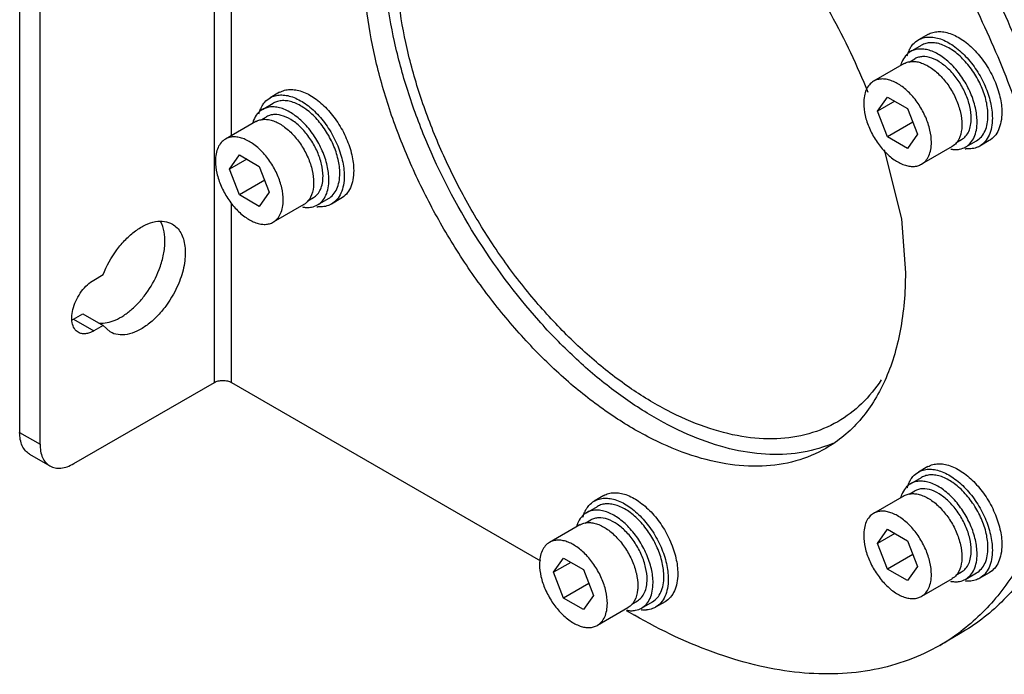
# Model space of a CAD drawing. Header units: millimetres. Extents: x 27 to 211, y 72 to 261.
# Tile 1 of 4: x 27 to 130, y 72 to 140. Entities that reach past the tile are written whole.
import ezdxf

# ---------------------------------------------------------------- set-up
doc = ezdxf.new("R2010")
doc.units = ezdxf.units.MM
doc.header["$LTSCALE"] = 21.673781
doc.layers.get('0').update_dxf_attribs({"linetype": 'CONTINUOUS'})

msp = doc.modelspace()

# ---------------------------------------------------------------- linework, layer by layer
at = {"color": 7, "linetype": 'Continuous'}
for p, q in [((47.6, 102.57), (47.6, 206.67)), ((27.27, 193.3), (27.27, 97.36)), ((29.4, 96.14), (29.4, 192.08)), ((49.37, 128.32), (49.37, 166.41)), ((122.08, 138.9), (121.09, 138.32)), ((120.28, 137.11), (121.41, 137.76)), ((119.6, 135.85), (116.41, 134.01)), ((120.14, 136.01), (120.72, 136.35)), ((54.41, 132.85), (53.42, 132.28)), ((52.61, 131.06), (53.75, 131.72)), ((116.83, 130.88), (117.87, 132.36)), ((118.63, 131.92), (116.83, 130.88)), ((117.87, 132.36), (119.95, 131.16)), ((117.87, 128.2), (116.83, 130.88)), ((119.95, 131.16), (121, 128.48)), ((51.93, 129.8), (48.75, 127.96)), ((52.47, 129.97), (53.05, 130.3)), ((120.51, 129.72), (117.87, 128.2)), ((119.95, 127), (117.87, 128.2)), ((121, 128.48), (119.95, 127)), ((125.01, 127.57), (125.59, 127.91)), ((126.03, 127.15), (127.16, 127.8)), ((128.48, 127.81), (127.49, 127.24)), ((124.6, 127.19), (121.41, 125.35)), ((49.16, 124.84), (50.21, 126.32)), ((50.97, 125.88), (49.16, 124.84)), ((50.21, 126.32), (52.29, 125.11)), ((50.21, 122.15), (49.16, 124.84)), ((52.29, 125.11), (53.33, 122.43)), ((52.85, 123.68), (50.21, 122.15)), ((53.33, 122.43), (52.29, 120.95)), ((49.37, 102.57), (49.37, 121.3)), ((52.29, 120.95), (50.21, 122.15)), ((57.34, 121.52), (57.93, 121.86)), ((58.36, 121.1), (59.5, 121.76)), ((60.81, 121.77), (59.82, 121.19)), ((56.93, 121.14), (53.75, 119.3)), ((35.02, 113.26), (35.99, 113.82)), ((32.9, 109.18), (33.86, 109.74)), ((32.9, 109.18), (35.02, 107.96)), ((33.86, 109.74), (35.99, 108.52)), ((35.99, 108.52), (35.02, 107.96)), ((36.72, 107.84), (35.99, 108.52)), ((32.93, 94.1), (47.6, 102.57)), ((49.37, 102.57), (81.64, 83.94)), ((27.27, 97.36), (29.4, 96.14)), ((28.31, 95.07), (30.43, 93.85)), ((122.08, 93.78), (121.09, 93.21)), ((120.28, 92), (121.41, 92.65)), ((88.24, 90.76), (87.25, 90.19)), ((119.6, 90.73), (116.41, 88.9)), ((120.14, 90.9), (120.72, 91.24)), ((86.45, 88.97), (87.58, 89.63)), ((85.76, 87.71), (82.58, 85.87)), ((86.3, 87.88), (86.89, 88.22)), ((116.83, 85.77), (117.87, 87.25)), ((118.63, 86.81), (116.83, 85.77)), ((117.87, 87.25), (119.95, 86.05)), ((117.87, 83.09), (116.83, 85.77)), ((119.95, 86.05), (121, 83.36)), ((120.51, 84.61), (117.87, 83.09)), ((83, 82.75), (84.04, 84.23)), ((84.8, 83.79), (83, 82.75)), ((84.04, 84.23), (86.12, 83.03)), ((121, 83.36), (119.95, 81.88)), ((84.04, 80.06), (83, 82.75)), ((86.12, 83.03), (87.16, 80.34)), ((119.95, 81.88), (117.87, 83.09)), ((125.01, 82.46), (125.59, 82.79)), ((126.03, 82.04), (127.16, 82.69)), ((128.48, 82.7), (127.49, 82.13)), ((86.68, 81.59), (84.04, 80.06)), ((124.6, 82.07), (121.41, 80.24)), ((87.16, 80.34), (86.12, 78.86)), ((86.12, 78.86), (84.04, 80.06)), ((91.18, 79.44), (91.76, 79.77)), ((92.2, 79.01), (93.33, 79.67)), ((94.64, 79.68), (93.65, 79.1)), ((90.76, 79.05), (87.58, 77.21)), ((90.6, 78.77), (91.44, 78.28)), ((125.44, 76.35), (123.32, 75.12))]:
    msp.add_line(p, q, dxfattribs=at)
msp.add_lwpolyline([(117.5, 126.85), (119.34, 119.63), (119.73, 114)], dxfattribs=at)
for centre, radius, start, end in [((122.97, 135.9), 3.14, 154.916, 156.4895), ((122.38, 134.77), 3.27, 160.2161, 164.8852), ((122.22, 134.83), 3.09, 159.4253, 160.1958), ((122.14, 134.86), 3.01, 157.7891, 159.4292), ((120.42, 134.41), 1.66, 119.0705, 120.0041), ((55.3, 129.85), 3.14, 154.916, 156.4895), ((54.72, 128.73), 3.27, 160.2161, 164.8852), ((54.55, 128.78), 3.09, 159.4253, 160.1958), ((54.48, 128.81), 3.01, 157.7891, 159.4292), ((52.76, 128.37), 1.66, 119.0705, 120.0041), ((125.03, 129.98), 3.11, 259.6196, 260.4685), ((125.02, 129.9), 3.02, 260.4649, 262.1011), ((123.77, 128.62), 1.66, 300.0043, 300.9386), ((126.33, 130.09), 3.15, 263.4776, 265.0781), ((126.42, 129.08), 2.13, 296.1903, 299.9983), ((57.36, 123.94), 3.11, 259.6196, 260.4685), ((57.35, 123.85), 3.02, 260.4649, 262.1011), ((56.1, 122.58), 1.66, 300.0043, 300.9386), ((58.66, 124.04), 3.15, 263.4776, 265.0781), ((58.76, 123.04), 2.13, 296.1903, 299.9983), ((31.45, 111.69), 2.89, 296.5599, 300.0256), ((106.78, 108.72), 13.62, 290.2314, 293.4789), ((122.97, 90.79), 3.14, 154.916, 156.4895), ((122.38, 89.66), 3.27, 160.2161, 164.8852), ((122.22, 89.72), 3.09, 159.4253, 160.1958), ((122.14, 89.75), 3.01, 157.7891, 159.4292), ((120.42, 89.3), 1.66, 119.0705, 120.0041), ((89.14, 87.76), 3.14, 154.916, 156.4895), ((88.55, 86.64), 3.27, 160.2161, 164.8852), ((88.39, 86.69), 3.09, 159.4253, 160.1958), ((88.31, 86.72), 3.01, 157.7891, 159.4292), ((86.59, 86.28), 1.66, 119.0705, 120.0041), ((125.03, 84.87), 3.11, 259.6196, 260.4685), ((125.02, 84.79), 3.02, 260.4649, 262.1011), ((123.77, 83.51), 1.66, 300.0043, 300.9386), ((126.33, 84.98), 3.15, 263.4776, 265.0781), ((126.42, 83.97), 2.13, 296.1903, 299.9983), ((91.2, 81.85), 3.11, 259.6196, 260.4685), ((91.18, 81.77), 3.02, 260.4649, 262.1011), ((89.93, 80.49), 1.66, 300.0043, 300.9386), ((92.5, 81.95), 3.15, 263.4776, 265.0781), ((92.59, 80.95), 2.13, 296.1903, 299.9983), ((112.64, 93.62), 21.36, 300.0078, 306.5693), ((112.54, 93.75), 21.52, 306.5653, 307.0623)]:
    msp.add_arc(centre, radius, start, end, dxfattribs=at)
for points, knots in [([(93.57, 183.61), (95.86, 182.28), (100.41, 179.24), (106.85, 173.82), (113.01, 167.5), (118.75, 160.41), (123.96, 152.7), (128.52, 144.54), (132.33, 136.11), (135.31, 127.58), (137.41, 119.13), (138.57, 110.95), (138.76, 103.19), (137.99, 96.03), (136.26, 89.61), (133.98, 84.91), (131.71, 81.71), (129.83, 79.62), (127.74, 77.81), (126.22, 76.8), (125.44, 76.35)], [0, 0, 0, 0, 0.062384, 0.128721, 0.198314, 0.27029, 0.343667, 0.417399, 0.490423, 0.561709, 0.630307, 0.695395, 0.756343, 0.81278, 0.864681, 0.912457, 0.935102, 0.957107, 0.978668, 1, 1, 1, 1]), ([(91.44, 182.38), (93.66, 181.1), (98.07, 178.17), (104.33, 172.95), (110.33, 166.88), (115.95, 160.08), (121.08, 152.67), (125.61, 144.82), (129.46, 136.68), (132.54, 128.41), (134.8, 120.18), (136.19, 112.15), (136.67, 104.48), (136.25, 97.32), (134.92, 90.81), (132.69, 85.08), (129.6, 80.24), (126.94, 77.65), (125.51, 76.57)], [0, 0, 0, 0, 0.061715, 0.127246, 0.195948, 0.267021, 0.339558, 0.41259, 0.485127, 0.5562, 0.624902, 0.690434, 0.752149, 0.809619, 0.862697, 0.9116, 0.956989, 1, 1, 1, 1]), ([(71.44, 164.97), (72.21, 165.41), (73.84, 166.15), (76.51, 166.77), (79.37, 166.91), (83.5, 166.45), (87.73, 165), (91.88, 162.8), (96.26, 159.91), (101.54, 155.31), (107.21, 148.68), (112.1, 141.12), (114.7, 135.65), (115.81, 132.85)], [0, 0, 0, 0, 0.04368, 0.088462, 0.135314, 0.184989, 0.294337, 0.354522, 0.418186, 0.554601, 0.700212, 0.850388, 1, 1, 1, 1]), ([(111.49, 95.94), (110.44, 95.56), (108.18, 95.03), (104.59, 94.99), (100.79, 95.7), (96.87, 97.1), (92.89, 99.19), (88.93, 101.9), (85.06, 105.2), (80.06, 110.36), (74.55, 117.79), (70.26, 126.06), (67.72, 132.95), (66.34, 138.05), (65.49, 143.02), (65.28, 146.3), (65.28, 147.88)], [0, 0, 0, 0, 0.04319, 0.088957, 0.138327, 0.191867, 0.24973, 0.31173, 0.377419, 0.446151, 0.589354, 0.73421, 0.804942, 0.873305, 0.938539, 1, 1, 1, 1]), ([(112.67, 98.47), (111.72, 97.93), (109.65, 97.07), (106.22, 96.56), (102.54, 96.83), (98.69, 97.86), (94.74, 99.6), (90.78, 102.03), (86.88, 105.08), (83.12, 108.7), (79.59, 112.8), (76.35, 117.31), (73.49, 122.12), (71.05, 127.13), (69.09, 132.23), (67.65, 137.32), (66.77, 142.29), (66.55, 145.56), (66.55, 147.15)], [0, 0, 0, 0, 0.042815, 0.087398, 0.135181, 0.187091, 0.243537, 0.304494, 0.369592, 0.4382, 0.509497, 0.582533, 0.656276, 0.729664, 0.801652, 0.871254, 0.937608, 1, 1, 1, 1]), ([(111.44, 95.69), (110.46, 95.12), (108.28, 94.22), (104.7, 93.69), (100.84, 93.97), (96.81, 95.05), (92.68, 96.87), (88.53, 99.41), (84.44, 102.61), (80.51, 106.4), (76.81, 110.7), (73.42, 115.41), (70.42, 120.45), (67.86, 125.7), (65.81, 131.04), (64.31, 136.37), (63.38, 141.57), (63.16, 145), (63.16, 146.66)], [0, 0, 0, 0, 0.042815, 0.087398, 0.135181, 0.187091, 0.243537, 0.304495, 0.369592, 0.4382, 0.509498, 0.582533, 0.656276, 0.729664, 0.801652, 0.871254, 0.937608, 1, 1, 1, 1]), ([(122.08, 138.9), (122.24, 138.99), (122.58, 139.13), (123.16, 139.21), (123.77, 139.17), (124.67, 138.93), (125.82, 138.31), (127.08, 137.18), (128.2, 135.75), (129.08, 134.13), (129.65, 132.44), (129.8, 131.29), (129.8, 130.74)], [0, 0, 0, 0, 0.042859, 0.087485, 0.13532, 0.187282, 0.304542, 0.438207, 0.582549, 0.729713, 0.871306, 1, 1, 1, 1]), ([(120.37, 137.66), (120.42, 137.73), (120.62, 137.99), (120.88, 138.2), (121.09, 138.32)], [0, 0, 0, 0, 0.257714, 1, 1, 1, 1]), ([(121.09, 138.32), (121.25, 138.41), (121.59, 138.56), (122.17, 138.64), (122.78, 138.6), (123.68, 138.36), (124.83, 137.73), (126.09, 136.61), (127.21, 135.18), (128.09, 133.55), (128.66, 131.87), (128.81, 130.72), (128.81, 130.17)], [0, 0, 0, 0, 0.042862, 0.087491, 0.135327, 0.187291, 0.304555, 0.438223, 0.582568, 0.729723, 0.871308, 1, 1, 1, 1]), ([(128.35, 130.43), (128.35, 130.93), (128.22, 131.96), (127.7, 133.48), (126.91, 134.94), (125.91, 136.22), (124.77, 137.23), (123.74, 137.79), (122.94, 138.01), (122.38, 138.05), (121.87, 137.97), (121.55, 137.84), (121.41, 137.76)], [0, 0, 0, 0, 0.128688, 0.270272, 0.41743, 0.561778, 0.695449, 0.812713, 0.864675, 0.91251, 0.957139, 1, 1, 1, 1]), ([(120.28, 137.11), (120.08, 136.99), (119.7, 136.66), (119.45, 136.23), (119.36, 135.99)], [0, 0, 0, 0, 0.480757, 1, 1, 1, 1]), ([(119.92, 136.66), (119.93, 136.7), (119.98, 136.87), (120.04, 137.03), (120.09, 137.15)], [0, 0, 0, 0, 0.256663, 1, 1, 1, 1]), ([(120.12, 137.23), (120.14, 137.27), (120.21, 137.42), (120.3, 137.56), (120.37, 137.66)], [0, 0, 0, 0, 0.255938, 1, 1, 1, 1]), ([(127.22, 129.78), (127.22, 130.27), (127.08, 131.31), (126.57, 132.82), (125.78, 134.28), (124.78, 135.57), (123.64, 136.58), (122.61, 137.14), (121.81, 137.35), (121.25, 137.39), (120.74, 137.32), (120.42, 137.19), (120.28, 137.11)], [0, 0, 0, 0, 0.128693, 0.27028, 0.417438, 0.561779, 0.695448, 0.812711, 0.864674, 0.91251, 0.957138, 1, 1, 1, 1]), ([(119.62, 135.86), (119.74, 135.93), (120.02, 136.04), (120.47, 136.1), (120.95, 136.06), (121.64, 135.86), (122.54, 135.37), (123.52, 134.49), (124.39, 133.38), (125.07, 132.11), (125.51, 130.79), (125.63, 129.9), (125.63, 129.47)], [0, 0, 0, 0, 0.042864, 0.087583, 0.135558, 0.187673, 0.305178, 0.438924, 0.583179, 0.730143, 0.8715, 1, 1, 1, 1]), ([(126.6, 130.14), (126.6, 130.55), (126.49, 131.43), (126.05, 132.72), (125.38, 133.96), (124.53, 135.05), (123.56, 135.9), (122.56, 136.45), (121.71, 136.62), (121.1, 136.53), (120.84, 136.42), (120.72, 136.35)], [0, 0, 0, 0, 0.128744, 0.270389, 0.417611, 0.562022, 0.695751, 0.813066, 0.912472, 0.95712, 1, 1, 1, 1]), ([(116.41, 134.01), (116.25, 133.91), (115.94, 133.65), (115.61, 133.12), (115.42, 132.45), (115.38, 131.97), (115.38, 131.72)], [0, 0, 0, 0, 0.217784, 0.450917, 0.710308, 1, 1, 1, 1]), ([(122.45, 127.64), (122.45, 128.06), (122.33, 128.96), (121.88, 130.28), (121.2, 131.55), (120.32, 132.67), (119.33, 133.55), (118.44, 134.04), (117.74, 134.22), (117.26, 134.26), (116.81, 134.19), (116.54, 134.08), (116.41, 134.01)], [0, 0, 0, 0, 0.128693, 0.27028, 0.417438, 0.561779, 0.695448, 0.812711, 0.864674, 0.91251, 0.957138, 1, 1, 1, 1]), ([(54.41, 132.85), (54.57, 132.94), (54.92, 133.09), (55.49, 133.17), (56.11, 133.12), (57, 132.89), (58.15, 132.26), (59.41, 131.14), (60.53, 129.71), (61.41, 128.08), (61.98, 126.39), (62.14, 125.24), (62.14, 124.7)], [0, 0, 0, 0, 0.042859, 0.087485, 0.13532, 0.187282, 0.304542, 0.438207, 0.582549, 0.729713, 0.871306, 1, 1, 1, 1]), ([(52.46, 131.19), (52.47, 131.22), (52.55, 131.37), (52.63, 131.51), (52.7, 131.61)], [0, 0, 0, 0, 0.255938, 1, 1, 1, 1]), ([(52.7, 131.61), (52.75, 131.68), (52.95, 131.94), (53.21, 132.16), (53.42, 132.28)], [0, 0, 0, 0, 0.257714, 1, 1, 1, 1]), ([(53.42, 132.28), (53.58, 132.37), (53.93, 132.51), (54.5, 132.6), (55.12, 132.55), (56.01, 132.31), (57.16, 131.69), (58.42, 130.57), (59.54, 129.14), (60.42, 127.51), (60.99, 125.82), (61.15, 124.67), (61.15, 124.12)], [0, 0, 0, 0, 0.042862, 0.087491, 0.135327, 0.187291, 0.304555, 0.438223, 0.582568, 0.729723, 0.871308, 1, 1, 1, 1]), ([(60.69, 124.39), (60.69, 124.88), (60.55, 125.91), (60.04, 127.43), (59.24, 128.89), (58.24, 130.18), (57.1, 131.19), (56.07, 131.75), (55.27, 131.96), (54.72, 132), (54.2, 131.93), (53.89, 131.8), (53.75, 131.72)], [0, 0, 0, 0, 0.128688, 0.270272, 0.41743, 0.561778, 0.695449, 0.812713, 0.864675, 0.91251, 0.957139, 1, 1, 1, 1]), ([(115.38, 131.72), (115.38, 131.29), (115.5, 130.39), (115.94, 129.07), (116.63, 127.8), (117.51, 126.68), (118.49, 125.81), (119.39, 125.32), (120.09, 125.13), (120.57, 125.1), (121.02, 125.16), (121.29, 125.28), (121.41, 125.35)], [0, 0, 0, 0, 0.128693, 0.27028, 0.417438, 0.561779, 0.695448, 0.812711, 0.864674, 0.91251, 0.957138, 1, 1, 1, 1]), ([(52.61, 131.06), (52.41, 130.95), (52.03, 130.62), (51.79, 130.18), (51.69, 129.95)], [0, 0, 0, 0, 0.480757, 1, 1, 1, 1]), ([(52.25, 130.61), (52.26, 130.66), (52.31, 130.82), (52.37, 130.99), (52.42, 131.11)], [0, 0, 0, 0, 0.256663, 1, 1, 1, 1]), ([(59.55, 123.74), (59.55, 124.23), (59.42, 125.26), (58.9, 126.78), (58.11, 128.24), (57.11, 129.53), (55.97, 130.53), (54.94, 131.1), (54.14, 131.31), (53.58, 131.35), (53.07, 131.27), (52.76, 131.14), (52.61, 131.06)], [0, 0, 0, 0, 0.128693, 0.27028, 0.417438, 0.561779, 0.695448, 0.812711, 0.864674, 0.91251, 0.957138, 1, 1, 1, 1]), ([(58.94, 124.09), (58.94, 124.51), (58.82, 125.39), (58.38, 126.67), (57.71, 127.91), (56.86, 129), (55.9, 129.86), (54.89, 130.41), (54.04, 130.57), (53.44, 130.48), (53.17, 130.37), (53.05, 130.3)], [0, 0, 0, 0, 0.128744, 0.270389, 0.417611, 0.562022, 0.695751, 0.813066, 0.912472, 0.95712, 1, 1, 1, 1]), ([(129.8, 130.74), (129.8, 130.42), (129.75, 129.8), (129.5, 128.95), (129.08, 128.26), (128.69, 127.93), (128.48, 127.81)], [0, 0, 0, 0, 0.289702, 0.54909, 0.782219, 1, 1, 1, 1]), ([(51.95, 129.81), (52.08, 129.88), (52.35, 129.99), (52.8, 130.05), (53.28, 130.01), (53.98, 129.82), (54.87, 129.33), (55.85, 128.45), (56.72, 127.33), (57.4, 126.06), (57.85, 124.75), (57.96, 123.85), (57.96, 123.43)], [0, 0, 0, 0, 0.042864, 0.087583, 0.135558, 0.187673, 0.305178, 0.438924, 0.583179, 0.730143, 0.8715, 1, 1, 1, 1]), ([(125.59, 127.91), (125.75, 128), (126.06, 128.25), (126.38, 128.78), (126.57, 129.42), (126.6, 129.89), (126.6, 130.14)], [0, 0, 0, 0, 0.217776, 0.450907, 0.710299, 1, 1, 1, 1]), ([(126.03, 127.15), (126.22, 127.26), (126.58, 127.56), (126.95, 128.17), (127.18, 128.94), (127.22, 129.49), (127.22, 129.78)], [0, 0, 0, 0, 0.217784, 0.450917, 0.710308, 1, 1, 1, 1]), ([(127.16, 127.8), (127.35, 127.91), (127.71, 128.21), (128.09, 128.83), (128.31, 129.59), (128.35, 130.14), (128.35, 130.43)], [0, 0, 0, 0, 0.217776, 0.450907, 0.710299, 1, 1, 1, 1]), ([(128.81, 130.17), (128.81, 129.84), (128.76, 129.23), (128.51, 128.38), (128.09, 127.69), (127.7, 127.36), (127.49, 127.24)], [0, 0, 0, 0, 0.289703, 0.54909, 0.782219, 1, 1, 1, 1]), ([(125.63, 129.47), (125.63, 129.33), (125.61, 128.8), (125.48, 128.27), (125.3, 127.93)], [0, 0, 0, 0, 0.27417, 1, 1, 1, 1]), ([(48.75, 127.96), (48.58, 127.87), (48.27, 127.61), (47.94, 127.07), (47.75, 126.41), (47.71, 125.93), (47.71, 125.67)], [0, 0, 0, 0, 0.217784, 0.450917, 0.710308, 1, 1, 1, 1]), ([(54.78, 121.59), (54.78, 122.02), (54.66, 122.92), (54.22, 124.24), (53.53, 125.51), (52.65, 126.63), (51.67, 127.5), (50.77, 127.99), (50.07, 128.18), (49.59, 128.21), (49.14, 128.15), (48.87, 128.03), (48.75, 127.96)], [0, 0, 0, 0, 0.128693, 0.27028, 0.417438, 0.561779, 0.695448, 0.812711, 0.864674, 0.91251, 0.957138, 1, 1, 1, 1]), ([(121.41, 125.35), (121.58, 125.44), (121.89, 125.7), (122.22, 126.24), (122.41, 126.9), (122.45, 127.38), (122.45, 127.64)], [0, 0, 0, 0, 0.217784, 0.450917, 0.710308, 1, 1, 1, 1]), ([(125.16, 127.7), (125.12, 127.65), (124.97, 127.46), (124.78, 127.29), (124.62, 127.2)], [0, 0, 0, 0, 0.257507, 1, 1, 1, 1]), ([(125.3, 127.93), (125.29, 127.91), (125.24, 127.83), (125.19, 127.76), (125.16, 127.7)], [0, 0, 0, 0, 0.254046, 1, 1, 1, 1]), ([(124.6, 126.91), (124.65, 126.9), (124.84, 126.88), (125.03, 126.88), (125.17, 126.89)], [0, 0, 0, 0, 0.257822, 1, 1, 1, 1]), ([(125.17, 126.89), (125.24, 126.89), (125.54, 126.93), (125.84, 127.04), (126.03, 127.15)], [0, 0, 0, 0, 0.258109, 1, 1, 1, 1]), ([(126.55, 126.95), (126.51, 126.95), (126.35, 126.93), (126.18, 126.94), (126.06, 126.95)], [0, 0, 0, 0, 0.244555, 1, 1, 1, 1]), ([(127.36, 127.17), (127.3, 127.14), (127.04, 127.03), (126.76, 126.97), (126.55, 126.95)], [0, 0, 0, 0, 0.245351, 1, 1, 1, 1]), ([(47.71, 125.67), (47.71, 125.25), (47.83, 124.35), (48.28, 123.03), (48.96, 121.76), (49.84, 120.64), (50.83, 119.76), (51.72, 119.28), (52.42, 119.09), (52.9, 119.05), (53.35, 119.12), (53.62, 119.23), (53.75, 119.3)], [0, 0, 0, 0, 0.128693, 0.27028, 0.417438, 0.561779, 0.695448, 0.812711, 0.864674, 0.91251, 0.957138, 1, 1, 1, 1]), ([(59.5, 121.76), (59.69, 121.87), (60.04, 122.16), (60.42, 122.78), (60.64, 123.54), (60.69, 124.1), (60.69, 124.39)], [0, 0, 0, 0, 0.217776, 0.450907, 0.710299, 1, 1, 1, 1]), ([(62.14, 124.7), (62.14, 124.37), (62.09, 123.75), (61.84, 122.91), (61.42, 122.22), (61.02, 121.89), (60.81, 121.77)], [0, 0, 0, 0, 0.289702, 0.54909, 0.782219, 1, 1, 1, 1]), ([(57.96, 123.43), (57.96, 123.28), (57.94, 122.76), (57.81, 122.23), (57.63, 121.89)], [0, 0, 0, 0, 0.27417, 1, 1, 1, 1]), ([(57.93, 121.86), (58.09, 121.95), (58.39, 122.21), (58.71, 122.73), (58.9, 123.38), (58.94, 123.85), (58.94, 124.09)], [0, 0, 0, 0, 0.217776, 0.450907, 0.710299, 1, 1, 1, 1]), ([(58.36, 121.1), (58.55, 121.21), (58.91, 121.51), (59.29, 122.13), (59.51, 122.89), (59.55, 123.44), (59.55, 123.74)], [0, 0, 0, 0, 0.217784, 0.450917, 0.710308, 1, 1, 1, 1]), ([(61.15, 124.12), (61.15, 123.8), (61.1, 123.18), (60.85, 122.34), (60.43, 121.65), (60.03, 121.32), (59.82, 121.19)], [0, 0, 0, 0, 0.289703, 0.54909, 0.782219, 1, 1, 1, 1]), ([(53.75, 119.3), (53.91, 119.4), (54.22, 119.66), (54.55, 120.2), (54.74, 120.86), (54.78, 121.34), (54.78, 121.59)], [0, 0, 0, 0, 0.217784, 0.450917, 0.710308, 1, 1, 1, 1]), ([(57.49, 121.66), (57.45, 121.61), (57.3, 121.41), (57.11, 121.25), (56.95, 121.15)], [0, 0, 0, 0, 0.257507, 1, 1, 1, 1]), ([(57.63, 121.89), (57.62, 121.87), (57.58, 121.79), (57.53, 121.71), (57.49, 121.66)], [0, 0, 0, 0, 0.254046, 1, 1, 1, 1]), ([(56.93, 120.86), (56.98, 120.85), (57.17, 120.83), (57.36, 120.83), (57.5, 120.84)], [0, 0, 0, 0, 0.257822, 1, 1, 1, 1]), ([(57.5, 120.84), (57.58, 120.85), (57.88, 120.89), (58.17, 120.99), (58.36, 121.1)], [0, 0, 0, 0, 0.258109, 1, 1, 1, 1]), ([(58.88, 120.9), (58.84, 120.9), (58.68, 120.89), (58.52, 120.89), (58.39, 120.9)], [0, 0, 0, 0, 0.244555, 1, 1, 1, 1]), ([(59.7, 121.13), (59.63, 121.1), (59.37, 120.98), (59.09, 120.92), (58.88, 120.9)], [0, 0, 0, 0, 0.245351, 1, 1, 1, 1]), ([(35.99, 113.82), (36.34, 114.74), (37.06, 116.04), (38.3, 117.5), (39.31, 118.39), (40.36, 119.03), (41.39, 119.39), (42.37, 119.44), (42.97, 119.24), (43.22, 119.1)], [0, 0, 0, 0, 0.29928, 0.44516, 0.581913, 0.70593, 0.815526, 0.911882, 1, 1, 1, 1]), ([(41.83, 114.34), (42.01, 114.8), (42.29, 115.73), (42.53, 117.43), (42.35, 118.71), (41.99, 119.38)], [0, 0, 0, 0, 0.290212, 0.557887, 1, 1, 1, 1]), ([(43.22, 119.1), (43.39, 119), (43.73, 118.73), (44.12, 118.19), (44.39, 117.53), (44.61, 116.47), (44.53, 114.94), (44.19, 113.73), (43.95, 113.11)], [0, 0, 0, 0, 0.095086, 0.194959, 0.303331, 0.422351, 0.692918, 1, 1, 1, 1]), ([(35.54, 108.77), (36.12, 108.72), (37.06, 108.94), (38.18, 109.56), (39.07, 110.25), (39.91, 111.1), (40.92, 112.42), (41.52, 113.55), (41.83, 114.34)], [0, 0, 0, 0, 0.194973, 0.310497, 0.437064, 0.572552, 0.713937, 1, 1, 1, 1]), ([(33.39, 107.8), (33.23, 107.89), (32.93, 108.19), (32.72, 108.83), (32.7, 109.59), (32.87, 110.43), (33.22, 111.29), (33.71, 112.09), (34.31, 112.77), (34.78, 113.13), (35.02, 113.26)], [0, 0, 0, 0, 0.08693, 0.1864, 0.303788, 0.437601, 0.582101, 0.729419, 0.871172, 1, 1, 1, 1]), ([(43.95, 113.11), (43.59, 112.2), (42.87, 110.9), (41.63, 109.43), (40.62, 108.55), (39.58, 107.91), (38.54, 107.55), (37.56, 107.5), (36.97, 107.69), (36.72, 107.84)], [0, 0, 0, 0, 0.299275, 0.445152, 0.581906, 0.705925, 0.815522, 0.911877, 1, 1, 1, 1]), ([(119.73, 114), (119.73, 111.97), (119.49, 109), (118.58, 105.26), (117.65, 102.76), (116.46, 100.53), (115.03, 98.59), (113.36, 96.95), (112.1, 96.07), (111.44, 95.69)], [0, 0, 0, 0, 0.28928, 0.422542, 0.548493, 0.667894, 0.781867, 0.89195, 1, 1, 1, 1]), ([(35.02, 107.96), (34.87, 107.88), (34.59, 107.74), (34.15, 107.63), (33.75, 107.65), (33.5, 107.73), (33.39, 107.8)], [0, 0, 0, 0, 0.289641, 0.54911, 0.782235, 1, 1, 1, 1]), ([(117.22, 102.84), (116.63, 101.94), (115.28, 100.29), (113.57, 98.99), (112.67, 98.47)], [0, 0, 0, 0, 0.509308, 1, 1, 1, 1]), ([(47.6, 102.57), (47.73, 102.64), (48.02, 102.75), (48.49, 102.8), (48.95, 102.75), (49.25, 102.64), (49.37, 102.57)], [0, 0, 0, 0, 0.237221, 0.499999, 0.762779, 1, 1, 1, 1]), ([(28.31, 95.07), (28.14, 95.17), (27.84, 95.43), (27.51, 95.97), (27.31, 96.63), (27.27, 97.11), (27.27, 97.36)], [0, 0, 0, 0, 0.217783, 0.450909, 0.710296, 1, 1, 1, 1]), ([(29.4, 96.14), (29.4, 95.89), (29.43, 95.4), (29.63, 94.74), (29.96, 94.2), (30.27, 93.94), (30.43, 93.85)], [0, 0, 0, 0, 0.289704, 0.549091, 0.782217, 1, 1, 1, 1]), ([(30.43, 93.85), (30.6, 93.75), (30.97, 93.62), (31.6, 93.6), (32.28, 93.76), (32.71, 93.97), (32.93, 94.1)], [0, 0, 0, 0, 0.217784, 0.450911, 0.710297, 1, 1, 1, 1]), ([(122.08, 93.78), (122.24, 93.87), (122.58, 94.02), (123.16, 94.1), (123.77, 94.06), (124.67, 93.82), (125.82, 93.19), (127.08, 92.07), (128.2, 90.64), (129.08, 89.01), (129.65, 87.33), (129.8, 86.18), (129.8, 85.63)], [0, 0, 0, 0, 0.042859, 0.087485, 0.13532, 0.187282, 0.304542, 0.438207, 0.582549, 0.729713, 0.871306, 1, 1, 1, 1]), ([(120.12, 92.12), (120.14, 92.16), (120.21, 92.3), (120.3, 92.45), (120.37, 92.54)], [0, 0, 0, 0, 0.255938, 1, 1, 1, 1]), ([(120.37, 92.54), (120.42, 92.61), (120.62, 92.87), (120.88, 93.09), (121.09, 93.21)], [0, 0, 0, 0, 0.257714, 1, 1, 1, 1]), ([(121.09, 93.21), (121.25, 93.3), (121.59, 93.45), (122.17, 93.53), (122.78, 93.49), (123.68, 93.25), (124.83, 92.62), (126.09, 91.5), (127.21, 90.07), (128.09, 88.44), (128.66, 86.75), (128.81, 85.6), (128.81, 85.06)], [0, 0, 0, 0, 0.042862, 0.087491, 0.135327, 0.187291, 0.304555, 0.438223, 0.582568, 0.729723, 0.871308, 1, 1, 1, 1]), ([(128.35, 85.32), (128.35, 85.81), (128.22, 86.85), (127.7, 88.36), (126.91, 89.83), (125.91, 91.11), (124.77, 92.12), (123.74, 92.68), (122.94, 92.9), (122.38, 92.94), (121.87, 92.86), (121.55, 92.73), (121.41, 92.65)], [0, 0, 0, 0, 0.128688, 0.270272, 0.41743, 0.561778, 0.695449, 0.812713, 0.864675, 0.91251, 0.957139, 1, 1, 1, 1]), ([(120.28, 92), (120.08, 91.88), (119.7, 91.55), (119.45, 91.12), (119.36, 90.88)], [0, 0, 0, 0, 0.480757, 1, 1, 1, 1]), ([(119.92, 91.55), (119.93, 91.59), (119.98, 91.76), (120.04, 91.92), (120.09, 92.04)], [0, 0, 0, 0, 0.256663, 1, 1, 1, 1]), ([(127.22, 84.67), (127.22, 85.16), (127.08, 86.19), (126.57, 87.71), (125.78, 89.17), (124.78, 90.46), (123.64, 91.47), (122.61, 92.03), (121.81, 92.24), (121.25, 92.28), (120.74, 92.21), (120.42, 92.08), (120.28, 92)], [0, 0, 0, 0, 0.128693, 0.27028, 0.417438, 0.561779, 0.695448, 0.812711, 0.864674, 0.91251, 0.957138, 1, 1, 1, 1]), ([(87.25, 90.19), (87.41, 90.28), (87.76, 90.42), (88.33, 90.51), (88.95, 90.46), (89.85, 90.23), (90.99, 89.6), (92.26, 88.48), (93.38, 87.05), (94.26, 85.42), (94.83, 83.73), (94.98, 82.58), (94.98, 82.03)], [0, 0, 0, 0, 0.042862, 0.087491, 0.135327, 0.187291, 0.304555, 0.438223, 0.582568, 0.729723, 0.871308, 1, 1, 1, 1]), ([(88.24, 90.76), (88.4, 90.85), (88.75, 91), (89.32, 91.08), (89.94, 91.04), (90.84, 90.8), (91.98, 90.17), (93.25, 89.05), (94.37, 87.62), (95.25, 85.99), (95.82, 84.3), (95.97, 83.15), (95.97, 82.61)], [0, 0, 0, 0, 0.042859, 0.087485, 0.13532, 0.187282, 0.304542, 0.438207, 0.582549, 0.729713, 0.871306, 1, 1, 1, 1]), ([(119.62, 90.75), (119.74, 90.82), (120.02, 90.92), (120.47, 90.98), (120.95, 90.94), (121.64, 90.75), (122.54, 90.26), (123.52, 89.38), (124.39, 88.26), (125.07, 87), (125.51, 85.68), (125.63, 84.79), (125.63, 84.36)], [0, 0, 0, 0, 0.042864, 0.087583, 0.135558, 0.187673, 0.305178, 0.438924, 0.583179, 0.730143, 0.8715, 1, 1, 1, 1]), ([(126.6, 85.03), (126.6, 85.44), (126.49, 86.32), (126.05, 87.61), (125.38, 88.84), (124.53, 89.93), (123.56, 90.79), (122.56, 91.34), (121.71, 91.51), (121.1, 91.42), (120.84, 91.31), (120.72, 91.24)], [0, 0, 0, 0, 0.128744, 0.270389, 0.417611, 0.562022, 0.695751, 0.813066, 0.912472, 0.95712, 1, 1, 1, 1]), ([(86.29, 89.1), (86.31, 89.14), (86.38, 89.28), (86.46, 89.42), (86.54, 89.52)], [0, 0, 0, 0, 0.255938, 1, 1, 1, 1]), ([(86.54, 89.52), (86.58, 89.59), (86.79, 89.85), (87.04, 90.07), (87.25, 90.19)], [0, 0, 0, 0, 0.257714, 1, 1, 1, 1]), ([(94.52, 82.3), (94.52, 82.79), (94.38, 83.82), (93.87, 85.34), (93.08, 86.8), (92.07, 88.09), (90.94, 89.1), (89.91, 89.66), (89.1, 89.87), (88.55, 89.91), (88.03, 89.84), (87.72, 89.71), (87.58, 89.63)], [0, 0, 0, 0, 0.128688, 0.270272, 0.41743, 0.561778, 0.695449, 0.812713, 0.864675, 0.91251, 0.957139, 1, 1, 1, 1]), ([(86.45, 88.97), (86.24, 88.86), (85.86, 88.53), (85.62, 88.1), (85.52, 87.86)], [0, 0, 0, 0, 0.480757, 1, 1, 1, 1]), ([(86.08, 88.52), (86.09, 88.57), (86.14, 88.73), (86.2, 88.9), (86.25, 89.02)], [0, 0, 0, 0, 0.256663, 1, 1, 1, 1]), ([(93.39, 81.65), (93.39, 82.14), (93.25, 83.17), (92.74, 84.69), (91.95, 86.15), (90.94, 87.44), (89.81, 88.44), (88.78, 89.01), (87.97, 89.22), (87.42, 89.26), (86.9, 89.18), (86.59, 89.06), (86.45, 88.97)], [0, 0, 0, 0, 0.128693, 0.27028, 0.417438, 0.561779, 0.695448, 0.812711, 0.864674, 0.91251, 0.957138, 1, 1, 1, 1]), ([(92.77, 82), (92.77, 82.42), (92.65, 83.3), (92.22, 84.58), (91.55, 85.82), (90.7, 86.91), (89.73, 87.77), (88.73, 88.32), (87.87, 88.48), (87.27, 88.39), (87.01, 88.28), (86.89, 88.22)], [0, 0, 0, 0, 0.128744, 0.270389, 0.417611, 0.562022, 0.695751, 0.813066, 0.912472, 0.95712, 1, 1, 1, 1]), ([(116.41, 88.9), (116.25, 88.8), (115.94, 88.54), (115.61, 88), (115.42, 87.34), (115.38, 86.86), (115.38, 86.61)], [0, 0, 0, 0, 0.217784, 0.450917, 0.710308, 1, 1, 1, 1]), ([(122.45, 82.53), (122.45, 82.95), (122.33, 83.85), (121.88, 85.17), (121.2, 86.44), (120.32, 87.56), (119.33, 88.44), (118.44, 88.92), (117.74, 89.11), (117.26, 89.15), (116.81, 89.08), (116.54, 88.97), (116.41, 88.9)], [0, 0, 0, 0, 0.128693, 0.27028, 0.417438, 0.561779, 0.695448, 0.812711, 0.864674, 0.91251, 0.957138, 1, 1, 1, 1]), ([(85.79, 87.72), (85.91, 87.79), (86.18, 87.9), (86.63, 87.96), (87.11, 87.92), (87.81, 87.73), (88.7, 87.24), (89.68, 86.36), (90.55, 85.24), (91.24, 83.97), (91.68, 82.66), (91.8, 81.77), (91.8, 81.34)], [0, 0, 0, 0, 0.042864, 0.087583, 0.135558, 0.187673, 0.305178, 0.438924, 0.583179, 0.730143, 0.8715, 1, 1, 1, 1]), ([(115.38, 86.61), (115.38, 86.18), (115.5, 85.28), (115.94, 83.96), (116.63, 82.69), (117.51, 81.57), (118.49, 80.7), (119.39, 80.21), (120.09, 80.02), (120.57, 79.99), (121.02, 80.05), (121.29, 80.17), (121.41, 80.24)], [0, 0, 0, 0, 0.128693, 0.27028, 0.417438, 0.561779, 0.695448, 0.812711, 0.864674, 0.91251, 0.957138, 1, 1, 1, 1]), ([(82.58, 85.87), (82.42, 85.78), (82.11, 85.52), (81.78, 84.98), (81.58, 84.32), (81.54, 83.84), (81.54, 83.59)], [0, 0, 0, 0, 0.217784, 0.450917, 0.710308, 1, 1, 1, 1]), ([(88.62, 79.5), (88.62, 79.93), (88.5, 80.83), (88.05, 82.15), (87.36, 83.42), (86.49, 84.54), (85.5, 85.41), (84.61, 85.9), (83.91, 86.09), (83.42, 86.12), (82.98, 86.06), (82.7, 85.95), (82.58, 85.87)], [0, 0, 0, 0, 0.128693, 0.27028, 0.417438, 0.561779, 0.695448, 0.812711, 0.864674, 0.91251, 0.957138, 1, 1, 1, 1]), ([(127.16, 82.69), (127.35, 82.8), (127.71, 83.1), (128.09, 83.72), (128.31, 84.48), (128.35, 85.03), (128.35, 85.32)], [0, 0, 0, 0, 0.217776, 0.450907, 0.710299, 1, 1, 1, 1]), ([(129.8, 85.63), (129.8, 85.3), (129.75, 84.69), (129.5, 83.84), (129.08, 83.15), (128.69, 82.82), (128.48, 82.7)], [0, 0, 0, 0, 0.289702, 0.54909, 0.782219, 1, 1, 1, 1]), ([(125.63, 84.36), (125.63, 84.22), (125.61, 83.69), (125.48, 83.16), (125.3, 82.82)], [0, 0, 0, 0, 0.27417, 1, 1, 1, 1]), ([(125.59, 82.79), (125.75, 82.89), (126.06, 83.14), (126.38, 83.66), (126.57, 84.31), (126.6, 84.78), (126.6, 85.03)], [0, 0, 0, 0, 0.217776, 0.450907, 0.710299, 1, 1, 1, 1]), ([(126.03, 82.04), (126.22, 82.15), (126.58, 82.44), (126.95, 83.06), (127.18, 83.82), (127.22, 84.38), (127.22, 84.67)], [0, 0, 0, 0, 0.217784, 0.450917, 0.710308, 1, 1, 1, 1]), ([(128.81, 85.06), (128.81, 84.73), (128.76, 84.12), (128.51, 83.27), (128.09, 82.58), (127.7, 82.25), (127.49, 82.13)], [0, 0, 0, 0, 0.289703, 0.54909, 0.782219, 1, 1, 1, 1]), ([(81.54, 83.59), (81.54, 83.16), (81.66, 82.26), (82.11, 80.94), (82.8, 79.67), (83.67, 78.55), (84.66, 77.68), (85.56, 77.19), (86.25, 77), (86.74, 76.96), (87.19, 77.03), (87.46, 77.14), (87.58, 77.21)], [0, 0, 0, 0, 0.128693, 0.27028, 0.417438, 0.561779, 0.695448, 0.812711, 0.864674, 0.91251, 0.957138, 1, 1, 1, 1]), ([(93.33, 79.67), (93.52, 79.78), (93.87, 80.08), (94.25, 80.69), (94.48, 81.45), (94.52, 82.01), (94.52, 82.3)], [0, 0, 0, 0, 0.217776, 0.450907, 0.710299, 1, 1, 1, 1]), ([(95.97, 82.61), (95.97, 82.28), (95.92, 81.66), (95.67, 80.82), (95.25, 80.13), (94.86, 79.8), (94.64, 79.68)], [0, 0, 0, 0, 0.289702, 0.54909, 0.782219, 1, 1, 1, 1]), ([(121.41, 80.24), (121.58, 80.33), (121.89, 80.59), (122.22, 81.13), (122.41, 81.79), (122.45, 82.27), (122.45, 82.53)], [0, 0, 0, 0, 0.217784, 0.450917, 0.710308, 1, 1, 1, 1]), ([(125.16, 82.59), (125.12, 82.54), (124.97, 82.35), (124.78, 82.18), (124.62, 82.09)], [0, 0, 0, 0, 0.257507, 1, 1, 1, 1]), ([(125.3, 82.82), (125.29, 82.8), (125.24, 82.72), (125.19, 82.65), (125.16, 82.59)], [0, 0, 0, 0, 0.254046, 1, 1, 1, 1]), ([(91.8, 81.34), (91.8, 81.2), (91.77, 80.67), (91.64, 80.14), (91.46, 79.8)], [0, 0, 0, 0, 0.27417, 1, 1, 1, 1]), ([(91.76, 79.77), (91.92, 79.86), (92.22, 80.12), (92.54, 80.64), (92.73, 81.29), (92.77, 81.76), (92.77, 82)], [0, 0, 0, 0, 0.217776, 0.450907, 0.710299, 1, 1, 1, 1]), ([(92.2, 79.01), (92.39, 79.12), (92.74, 79.42), (93.12, 80.04), (93.34, 80.8), (93.39, 81.35), (93.39, 81.65)], [0, 0, 0, 0, 0.217784, 0.450917, 0.710308, 1, 1, 1, 1]), ([(94.98, 82.03), (94.98, 81.71), (94.93, 81.09), (94.68, 80.25), (94.26, 79.56), (93.87, 79.23), (93.65, 79.1)], [0, 0, 0, 0, 0.289703, 0.54909, 0.782219, 1, 1, 1, 1]), ([(124.6, 81.79), (124.65, 81.79), (124.84, 81.77), (125.03, 81.76), (125.17, 81.77)], [0, 0, 0, 0, 0.257822, 1, 1, 1, 1]), ([(125.17, 81.77), (125.24, 81.78), (125.54, 81.82), (125.84, 81.92), (126.03, 82.04)], [0, 0, 0, 0, 0.258109, 1, 1, 1, 1]), ([(126.55, 81.84), (126.51, 81.83), (126.35, 81.82), (126.18, 81.83), (126.06, 81.84)], [0, 0, 0, 0, 0.244555, 1, 1, 1, 1]), ([(127.36, 82.06), (127.3, 82.03), (127.04, 81.92), (126.76, 81.86), (126.55, 81.84)], [0, 0, 0, 0, 0.245351, 1, 1, 1, 1]), ([(87.58, 77.21), (87.75, 77.31), (88.05, 77.57), (88.38, 78.11), (88.58, 78.77), (88.62, 79.25), (88.62, 79.5)], [0, 0, 0, 0, 0.217784, 0.450917, 0.710308, 1, 1, 1, 1]), ([(91.32, 79.57), (91.29, 79.52), (91.13, 79.32), (90.94, 79.16), (90.79, 79.06)], [0, 0, 0, 0, 0.257507, 1, 1, 1, 1]), ([(91.46, 79.8), (91.45, 79.78), (91.41, 79.7), (91.36, 79.62), (91.32, 79.57)], [0, 0, 0, 0, 0.254046, 1, 1, 1, 1]), ([(90.77, 78.77), (90.81, 78.76), (91, 78.74), (91.19, 78.74), (91.33, 78.75)], [0, 0, 0, 0, 0.257822, 1, 1, 1, 1]), ([(91.33, 78.75), (91.41, 78.76), (91.71, 78.8), (92, 78.9), (92.2, 79.01)], [0, 0, 0, 0, 0.258109, 1, 1, 1, 1]), ([(123.32, 75.12), (122.27, 74.52), (120.05, 73.48), (116.46, 72.49), (112.64, 72.06), (108.61, 72.2), (104.43, 72.9), (98.54, 74.62), (94.24, 76.66), (91.44, 78.28)], [0, 0, 0, 0, 0.108048, 0.218133, 0.332108, 0.451506, 0.577465, 0.710722, 1, 1, 1, 1]), ([(92.72, 78.82), (92.68, 78.81), (92.51, 78.8), (92.35, 78.8), (92.23, 78.82)], [0, 0, 0, 0, 0.244555, 1, 1, 1, 1]), ([(93.53, 79.04), (93.47, 79.01), (93.21, 78.9), (92.93, 78.83), (92.72, 78.82)], [0, 0, 0, 0, 0.245351, 1, 1, 1, 1])]:
    msp.add_open_spline(points, degree=3, knots=knots, dxfattribs=at)

doc.saveas('drawing.dxf')
